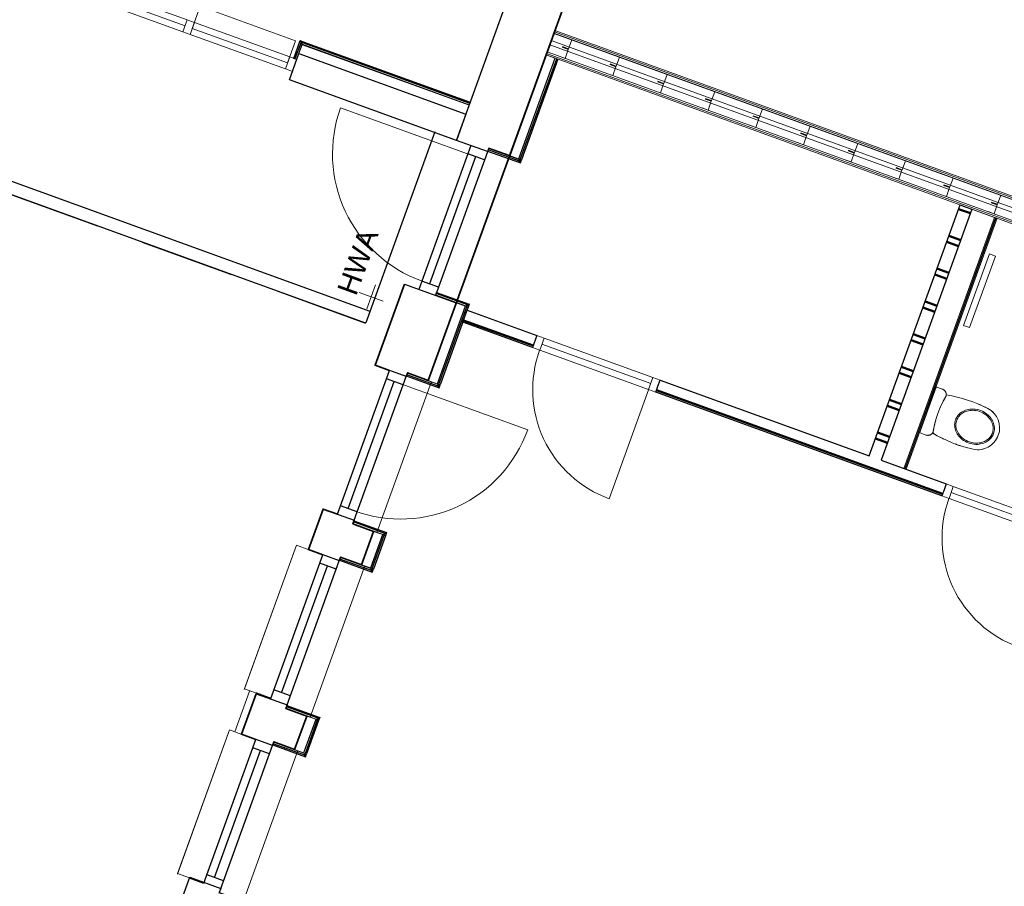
# Model space of a CAD drawing. Header units: metres. Extents: x 136314.7 to 136393.7, y 453293.7 to 453383.2.
# Tile 87 of 95: x 136366.3 to 136374, y 453335.4 to 453342.2. Entities that reach past the tile are written whole.
import ezdxf

# ---------------------------------------------------------------- set-up
doc = ezdxf.new("R2010")
doc.units = ezdxf.units.M
doc.set_wipeout_variables(frame=1)
doc.linetypes.add('DASHED', pattern=[200, 100, -100])
doc.linetypes.add('HIDDEN__G5', pattern=[1.125, 0.75, -0.375])
for name, color, linetype in [('-DR-nw-vh-band 10x20', 2, 'HIDDEN__G5'), ('-DR-nw-vh-kantverharding', 4, 'Continuous'), ('-DR-nw-vh-scheiding verhardingen', 1, 'Continuous'), ('kavelgrens', 211, 'Continuous'), ('LAYER01', 7, 'Continuous'), ('LAYER107', 7, 'Continuous'), ('LAYER110', 1, 'Continuous'), ('LAYER111', 7, 'Continuous'), ('LAYER20', 252, 'Continuous'), ('LAYER22', 92, 'Continuous'), ('LAYER30', 7, 'Continuous'), ('LAYER31', 7, 'Continuous'), ('LAYER49', 7, 'Continuous'), ('LAYER74', 213, 'Continuous')]:
    doc.layers.add(name, color=color, linetype=linetype)
doc.styles.get("Standard").update_dxf_attribs({"font": 'arial.ttf'})

# ---------------------------------------------------------------- blocks, each defined once
blk = doc.blocks.new('Woonblock 2 Jutfasehof')
at = {"layer": 'kavelgrens', "flags": 128}
blk.add_lwpolyline([(10212.4, 10214.4), (7389, 11237.8), (2146.7, -3225.3), (15675.7, -8068.3), (16347.3, -6213.1)], dxfattribs=at)
blk = doc.blocks.new('Jutfasehof monument')
at = {"layer": 'LAYER01', "color": 252, "linetype": 'Continuous', "lineweight": 18}
for points in [[(15265.4, 2261.2), (15079, 2261.2), (15265.4, 2261.2)], [(15257, 0), (15257, 1401.2), (15269, 1401.2), (15269, 0)], [(16014.9, -8985.5), (16014.9, -435), (16026.9, -435), (16026.9, -8985.5)], [(16026.9, -8985.5), (16026.9, -435), (16038.9, -435), (16038.9, -8985.5)], [(10008, -513), (10288, -513), (10288, -525), (10008, -525)], [(11557, -513), (11837, -513), (11837, -525), (11557, -525)], [(13103, -513), (13753, -513), (13753, -525), (13103, -525)], [(14989, -513), (15833.9, -513), (15833.9, -525), (14989, -525)], [(14949.5, -4309.8), (15549.5, -4309.8), (15549.5, -4259.8), (14949.5, -4259.8)]]:
    blk.add_lwpolyline(points, close=True, dxfattribs=at)
for points in [[(15079.1, 2261.2), (15265.4, 2261.2), (15265.4, 1461.2), (15079.1, 1461.2)], [(13570.2, 112.5), (13570.2, 312.5)], [(13670.2, 212.5), (13470.2, 212.5)]]:
    blk.add_lwpolyline(points, dxfattribs=at)
at = {"layer": 'LAYER01', "color": 252, "linetype": 'Continuous', "lineweight": 13}
for points in [[(8769, 100), (9978, 100)], [(8774, 0), (8774, 100), (9978, 100), (9978, -2.6)], [(10318, 100), (11527, 100)], [(10323, 0), (10323, 100), (11527, 100), (11527, -2.6)], [(9978, 55), (10318, 55)]]:
    blk.add_lwpolyline(points, dxfattribs=at)
at = {"layer": 'LAYER01', "color": 252, "linetype": 'Continuous', "lineweight": 25}
blk.add_lwpolyline([(5816, 0), (8779, 0), (8779, -154.8), (8779, -260), (8744, -260), (8744, -435), (5816, -435)], close=True, dxfattribs=at)
at = {"layer": 'LAYER01', "color": 252, "linetype": 'Continuous', "lineweight": 35}
for points in [[(8774, 0), (8774, -121)], [(9978, 0), (9978, -121)], [(9978, 0), (10318, 0)], [(10323, 0), (10323, -121)], [(11527, 0), (11527, -121)], [(11527, 0), (11867, 0)], [(11867, 0), (11867, -121)], [(13073, 0), (13073, -121)], [(13073, 0), (13753, 0)]]:
    blk.add_lwpolyline(points, dxfattribs=at)
at = {"layer": 'LAYER01', "color": 252, "linetype": 'Continuous', "lineweight": 25}
for points in [[(8774, -121), (9978, -121)], [(8844, -260), (8844, -121)], [(9908, -260), (9908, -121)], [(10323, -121), (11527, -121)], [(10393, -260), (10393, -121)], [(11457, -260), (11457, -121)], [(11867, -121), (13073, -121)], [(11937, -260), (11937, -121)], [(13003, -260), (13003, -121)], [(14959, -121), (13753, -121)], [(13823, -260), (13823, -121)], [(14889, -260), (14889, -121)], [(8844, -185), (9908, -185)], [(10393, -185), (11457, -185)], [(11937, -185), (13003, -185)], [(14889, -185), (13823, -185)], [(8739, -260), (10008, -260)], [(10288, -260), (11557, -260)], [(11837, -260), (13103, -260)], [(14989, -260), (13753, -260)]]:
    blk.add_lwpolyline(points, dxfattribs=at)
at = {"layer": 'LAYER01', "color": 252, "linetype": 'Continuous', "lineweight": 0}
for p in [(8774, 0), (8774, 0), (9978, 0), (9978, 0), (10323, 0), (10323, 0), (11527, 0), (11527, 0), (11867, 0), (11867, 0), (13073, 0), (13073, 0)]:
    blk.add_point(p, dxfattribs=at)
at = {"layer": 'LAYER22', "color": 252, "linetype": 'Continuous', "lineweight": 25}
for points in [[(15269, 0), (15269, 1401.2), (15279, 1401.2), (15279, 0)], [(10008, -525), (10288, -525), (10288, -535), (10008, -535)], [(11557, -525), (11837, -525), (11837, -535), (11557, -535)], [(13103, -525), (13753, -525), (13753, -535), (13103, -535)], [(14989, -525), (15833.9, -525), (15833.9, -535), (14989, -535)]]:
    blk.add_lwpolyline(points, close=True, dxfattribs=at)
at = {"layer": 'LAYER30', "color": 252, "linetype": 'Continuous', "lineweight": 18}
for points in [[(15029, 3321.2), (15029, 2321.2)], [(15079, 3321.2), (15079, 2321.2)], [(15129, 3321.2), (15129, 2321.2)], [(15029.1, 2261.2), (15029.1, 1461.2)], [(15079.1, 2261.2), (15079.1, 1461.2)], [(15129.1, 2261.2), (15129.1, 1461.2)], [(13628, -1180.8), (13628, -2094.8)], [(13678, -1180.8), (13678, -2094.8)], [(13728, -1180.8), (13728, -2094.8)], [(13628, -4615.8), (13628, -5529.8)], [(13678, -4615.8), (13678, -5529.8)], [(13728, -4615.8), (13728, -5529.8)]]:
    blk.add_lwpolyline(points, dxfattribs=at)
for points in [[(15129, 2321.2), (15129, 2261.2), (15029, 2261.2), (15029, 2321.2)], [(15129.1, 2321.2), (15129.1, 2261.2), (15029.1, 2261.2), (15029.1, 2321.2)], [(15129.1, 1461.2), (15129.1, 1401.2), (15029.1, 1401.2), (15029.1, 1461.2)], [(13628, -1120.8), (13628, -1180.8), (13728, -1180.8), (13728, -1120.8)], [(13628, -2094.8), (13628, -2154.8), (13728, -2154.8), (13728, -2094.8)], [(13628, -4555.8), (13628, -4615.8), (13728, -4615.8), (13728, -4555.8)]]:
    blk.add_lwpolyline(points, close=True, dxfattribs=at)
at = {"layer": 'LAYER31', "color": 252, "linetype": 'Continuous', "lineweight": 18}
for points in [[(14889, -118.7), (14889, 947.3, 0.414214), (13823, -118.7)], [(13003, -240.3), (13003, -1306.3, -0.414214), (11937, -240.3)], [(13625.9, -2094.8), (12711.9, -2094.8, -0.414214), (13625.9, -1180.8)], [(13625.9, -5529.8), (12711.9, -5529.8, -0.414214), (13625.9, -4615.8)]]:
    blk.add_lwpolyline(points, format="xyb", dxfattribs=at)
at = {"layer": 'LAYER107', "color": 252, "linetype": 'Continuous', "lineweight": 0, "insert": (13529.2, 325.2), "char_height": 162, "attachment_point": 7, "line_spacing_factor": 1.333333}
blk.add_mtext('{\\fArial|b0|i0|c12|p0;HWA}', dxfattribs=at)
at = {"color": 252, "linetype": 'Continuous', "lineweight": 0}
blk.add_wipeout([(13728, -4009.8), (13728.1, -4213.8), (15834, -4213.8), (15833.9, -4009.8)], dxfattribs=at).dxf.layer = 'LAYER110'
for points in [[(15179, 0), (15179, 1401.2), (15254, 1401.2), (15254, 0)], [(10008, -435), (10288, -435), (10288, -510), (10008, -510)], [(11557, -435), (11837, -435), (11837, -510), (11557, -510)], [(13103, -435), (13753, -435), (13753, -510), (13103, -510)], [(14989, -435), (15833.9, -435), (15833.9, -510), (14989, -510)], [(14419.8, -4219.8), (14035.8, -4219.8), (14035.8, -4274.8), (14037.3, -4286.4), (14041.8, -4297.2), (14049, -4306.6), (14058.3, -4313.7), (14069.1, -4318.2), (14080.8, -4319.8), (14081.8, -4319.4), (14130.1, -4311.3), (14178.8, -4306.4), (14227.8, -4304.8), (14276.8, -4306.4), (14325.6, -4311.3), (14373.9, -4319.4), (14374.8, -4319.8), (14386.4, -4318.2), (14397.3, -4313.7), (14406.6, -4306.6), (14413.8, -4297.2), (14418.2, -4286.4), (14419.8, -4274.8)]]:
    blk.add_wipeout(points, dxfattribs=at).dxf.layer = 'LAYER111'
at = {"layer": 'LAYER01', "color": 252, "linetype": 'Continuous', "lineweight": 25}
for points in [[(14959, 0), (14958.9, 1401.2), (15179, 1401.2), (15179, 0)], [(9978, 0), (10318, 0), (10318, -260), (10288, -260), (10288, -435), (10008, -435), (10008, -260), (9978, -260)], [(11527, 0), (11867, 0), (11867, -260), (11837, -260), (11837, -435), (11557, -435), (11557, -260), (11527, -260)], [(13073, 0), (13753, 0), (13753, -435), (13103, -435), (13103, -260), (13073, -260)]]:
    blk.add_lwpolyline(points, close=True, dxfattribs=at)
at = {"layer": 'LAYER01', "color": 252, "linetype": 'Continuous', "lineweight": 18}
for points in [[(15257, 1404.6), (15129.1, 1404.6), (15129.1, 1416.6), (15269, 1416.6)], [(15179, 0), (15179, 1401.2), (15254, 1401.2), (15254, 0)], [(15257, 1401.2), (15257, 1404.6), (15269, 1416.6), (15269, 1401.2)], [(10004.6, -513), (10004.6, -260), (9992.6, -260), (9992.6, -525)], [(10291, -513), (10291, -260), (10303, -260), (10303, -525)], [(11553.6, -513), (11553.6, -260), (11541.6, -260), (11541.6, -525)], [(11840.4, -513), (11840.4, -260), (11852.4, -260), (11852.4, -525)], [(13099.6, -513), (13099.6, -260), (13087.6, -260), (13087.6, -525)], [(14985.6, -513), (14985.6, -260), (14973.6, -260), (14973.6, -525)], [(10008, -435), (10288, -435), (10288, -510), (10008, -510)], [(11557, -435), (11837, -435), (11837, -510), (11557, -510)], [(13103, -435), (13753, -435), (13753, -510), (13103, -510)], [(14989, -435), (15833.9, -435), (15833.9, -510), (14989, -510)], [(15833.9, -8985.5), (15833.9, -435), (15845.9, -435), (15845.9, -8985.5)], [(15845.9, -8985.5), (15845.9, -435), (15857.9, -435), (15857.9, -8985.5)], [(10008, -513), (10004.6, -513), (9992.6, -525), (10008, -525)], [(10287.6, -513), (10291, -513), (10303, -525), (10287.6, -525)], [(11557, -513), (11553.6, -513), (11541.6, -525), (11557, -525)], [(11837, -513), (11840.4, -513), (11852.4, -525), (11837, -525)], [(13103, -513), (13099.6, -513), (13087.6, -525), (13103, -525)], [(14989, -513), (14985.6, -513), (14973.6, -525), (14989, -525)]]:
    blk.add_lwpolyline(points, close=True, dxfattribs=at)
at = {"layer": 'LAYER01', "color": 252, "linetype": 'Continuous', "lineweight": 35}
for points in [[(10008, -260), (10008, -435)], [(10288, -260), (10288, -435)], [(11557, -260), (11557, -435)], [(11837, -260), (11837, -435)], [(13103, -260), (13103, -435)], [(10008, -435), (10288, -435)], [(11557, -435), (11837, -435)]]:
    blk.add_lwpolyline(points, dxfattribs=at)
at = {"layer": 'LAYER01', "color": 252, "linetype": 'Continuous', "lineweight": 13}
for points in [[(8739, -462.9), (10008, -462.9)], [(10288, -462.9), (11557, -462.9)], [(11837, -462.9), (13103, -462.9)]]:
    blk.add_lwpolyline(points, dxfattribs=at)
at = {"layer": 'LAYER01', "color": 252, "linetype": 'Continuous', "lineweight": 0}
for p in [(10008, -435), (10008, -435), (10148, -435), (10288, -435), (10288, -435), (10288, -435), (11557, -435), (11557, -435), (11697, -435), (11837, -435), (11837, -435), (13103, -435)]:
    blk.add_point(p, dxfattribs=at)
at = {"layer": 'LAYER22', "color": 252, "linetype": 'Continuous', "lineweight": 25}
for points in [[(15269, 1416.6), (15129.1, 1416.6), (15129.1, 1426.6), (15279, 1426.6)], [(15269, 1401.2), (15269, 1416.6), (15279, 1426.6), (15279, 1401.2)], [(9992.6, -525), (9992.6, -260), (9982.6, -260), (9982.6, -535)], [(10303, -525), (10303, -260), (10313, -260), (10313, -535)], [(11541.6, -525), (11541.6, -260), (11531.6, -260), (11531.6, -535)], [(11852.4, -525), (11852.4, -260), (11862.4, -260), (11862.4, -535)], [(13087.6, -525), (13087.6, -260), (13077.6, -260), (13077.6, -535)], [(13768.4, -525), (13768.4, -260), (13778.4, -260), (13778.4, -535)], [(14973.6, -525), (14973.6, -260), (14963.6, -260), (14963.6, -535)], [(10008, -525), (9992.6, -525), (9982.6, -535), (10008, -535)], [(10287.6, -525), (10303, -525), (10313, -535), (10287.6, -535)], [(11557, -525), (11541.6, -525), (11531.6, -535), (11557, -535)], [(11837, -525), (11852.4, -525), (11862.4, -535), (11837, -535)], [(13103, -525), (13087.6, -525), (13077.6, -535), (13103, -535)], [(14989, -525), (14973.6, -525), (14963.6, -535), (14989, -535)]]:
    blk.add_lwpolyline(points, close=True, dxfattribs=at)
at = {"layer": 'LAYER74', "color": 252, "linetype": 'Continuous', "lineweight": 13}
blk.add_lwpolyline([(14419.8, -4219.8), (14035.8, -4219.8), (14035.8, -4274.8, 0.414214), (14080.8, -4319.8), (14081.8, -4319.4, -0.100192), (14373.9, -4319.4), (14374.8, -4319.8, 0.414214), (14419.8, -4274.8)], format="xyb", close=True, dxfattribs=at)
at = {"color": 252, "linetype": 'Continuous', "lineweight": 0}
for points in [[(15858.9, -8985.5), (15858.9, -435), (15918.9, -435), (15918.9, -8985.5)], [(13628, -535), (13728, -535), (13728, -1120.8), (13628, -1120.8)], [(14367.9, -4318.2), (14321.6, -4310.8), (14274.8, -4306.3), (14227.8, -4304.8), (14180.8, -4306.3), (14134.1, -4310.8), (14087.7, -4318.2), (14080.8, -4319.8), (14068.3, -4318), (14058.7, -4374.8), (14052.1, -4432.1), (14048.7, -4489.7), (14048.4, -4547.4), (14051.1, -4604.9), (14057, -4662.3), (14061.6, -4685.5), (14069.4, -4707.8), (14080.1, -4728.9), (14093.6, -4748.3), (14109.7, -4765.6), (14128, -4780.6), (14148.1, -4793), (14169.8, -4802.4), (14192.6, -4808.8), (14216, -4812.1), (14239.6, -4812.1), (14263.1, -4808.8), (14285.8, -4802.4), (14307.4, -4793), (14327.6, -4780.6), (14345.9, -4765.6), (14361.9, -4748.3), (14375.5, -4728.9), (14386.2, -4707.8), (14394, -4685.5), (14398.6, -4662.3), (14404.5, -4604.9), (14407.2, -4547.4), (14406.9, -4489.7), (14403.4, -4432.1), (14396.9, -4374.9), (14387.2, -4318), (14374.8, -4319.8)]]:
    blk.add_wipeout(points, dxfattribs=at).dxf.layer = 'LAYER111'
at = {"layer": 'LAYER20', "linetype": 'Continuous', "lineweight": 50}
h = blk.add_hatch(dxfattribs=at)
h.set_pattern_fill('~A--G(&~', color=252, style=0, pattern_type=0)
h.set_pattern_definition([(90, (13628, -535), (-275, -1e-05), []), (90, (13678, -535), (-275, -1e-05), [])])
h.paths.add_polyline_path([(13628, -535), (13728, -535), (13728, -1120.8), (13628, -1120.8)], flags=0)
at = {"layer": 'LAYER01', "color": 252, "linetype": 'Continuous', "lineweight": 18}
for points in [[(13756.4, -513), (13756.4, -260), (13768.4, -260), (13768.4, -525)], [(15858.9, -8985.5), (15858.9, -435), (15918.9, -435), (15918.9, -8985.5)], [(13753, -513), (13756.4, -513), (13768.4, -525), (13753, -525)]]:
    blk.add_lwpolyline(points, close=True, dxfattribs=at)
at = {"layer": 'LAYER20', "color": 252, "linetype": 'Continuous', "lineweight": 25}
blk.add_lwpolyline([(13628, -535), (13728, -535), (13728, -1120.8), (13628, -1120.8)], close=True, dxfattribs=at)
at = {"layer": 'LAYER22', "color": 252, "linetype": 'Continuous', "lineweight": 25}
blk.add_lwpolyline([(13753, -525), (13768.4, -525), (13778.4, -535), (13753, -535)], close=True, dxfattribs=at)
at = {"layer": 'LAYER74', "color": 252, "linetype": 'DASHED', "lineweight": 13}
for points in [[(14419.8, -4219.8), (14035.8, -4219.8), (14035.8, -4274.8, 0.414214), (14080.8, -4319.8), (14081.8, -4319.4, -0.100192), (14373.9, -4319.4), (14374.8, -4319.8, 0.414214), (14419.8, -4274.8)], [(14367.9, -4318.2, 0.09602), (14087.7, -4318.2), (14080.8, -4319.8, -0.070454), (14068.3, -4318, 0.080986), (14057, -4662.3, 0.879145), (14398.6, -4662.3, 0.081066), (14387.3, -4318, -0.070378), (14374.8, -4319.8)]]:
    blk.add_lwpolyline(points, format="xyb", close=True, dxfattribs=at)
at = {"layer": 'LAYER74', "color": 252, "linetype": 'Continuous', "lineweight": 13}
blk.add_lwpolyline([(14367.9, -4318.2, 0.09602), (14087.7, -4318.2), (14080.8, -4319.8, -0.070454), (14068.3, -4318, 0.080986), (14057, -4662.3, 0.879145), (14398.6, -4662.3, 0.081066), (14387.3, -4318, -0.070378), (14374.8, -4319.8)], format="xyb", close=True, dxfattribs=at)
for points in [[(14227.8, -4453.2), (14217.7, -4453.7), (14207.6, -4455), (14197.6, -4457.2), (14187.9, -4460.2), (14178.5, -4464), (14169.4, -4468.6), (14160.7, -4473.9), (14152.4, -4479.8), (14144.2, -4486.7), (14136.4, -4494.2), (14129.3, -4502.4), (14122.8, -4510.9), (14116.1, -4521.2), (14110.2, -4532), (14105.1, -4543.2), (14100.8, -4554.7), (14096.9, -4568.1), (14094, -4581.9), (14092.2, -4595.8), (14091.4, -4609.8), (14091.8, -4625.2), (14093.5, -4640.6), (14096.4, -4655.8), (14100.7, -4670.7), (14105, -4682.3), (14110.2, -4693.6), (14116.2, -4704.6), (14123, -4715), (14130.6, -4724.8), (14138.4, -4733.4), (14146.9, -4741.3), (14156.1, -4748.5), (14165.7, -4754.9), (14175.9, -4760.4), (14186.8, -4764.9), (14197.9, -4768.5), (14209.3, -4770.9), (14218.6, -4772), (14227.8, -4772.4), (14237.9, -4771.9), (14248.1, -4770.6), (14258.1, -4768.4), (14267.8, -4765.4), (14277.1, -4761.6), (14286.2, -4757.1), (14294.9, -4751.8), (14303.2, -4745.9), (14311.4, -4738.9), (14319.2, -4731.4), (14326.3, -4723.2), (14332.8, -4714.7), (14339.6, -4704.4), (14345.4, -4693.6), (14350.6, -4682.4), (14354.8, -4670.9), (14358.8, -4657.5), (14361.6, -4643.8), (14363.4, -4629.8), (14364.2, -4615.8), (14363.8, -4600.4), (14362.1, -4585), (14359.2, -4569.8), (14354.9, -4555), (14350.6, -4543.3), (14345.4, -4532), (14339.4, -4521.1), (14332.6, -4510.6), (14325.1, -4500.8), (14317.2, -4492.2), (14308.7, -4484.3), (14299.6, -4477.1), (14289.9, -4470.8), (14279.7, -4465.2), (14268.9, -4460.7), (14257.7, -4457.1), (14246.3, -4454.7), (14237.1, -4453.6)], [(14227.8, -4762.4), (14218.7, -4762), (14209.4, -4760.8), (14200.6, -4758.9), (14191.8, -4756.2), (14183.1, -4752.8), (14174.7, -4748.6), (14166.7, -4743.8), (14159.1, -4738.4), (14151.7, -4732.2), (14144.8, -4725.7), (14137.8, -4717.9), (14131.4, -4709.6), (14125.4, -4700.6), (14120.2, -4691.2), (14115, -4680.3), (14110.6, -4669), (14107.1, -4657.1), (14104.3, -4645.1), (14102.4, -4631.4), (14101.4, -4617.7), (14101.6, -4603.6), (14102.9, -4589.4), (14105.4, -4575.1), (14109.2, -4560.9), (14112.6, -4551.4), (14116.4, -4542.1), (14120.8, -4533.1), (14126.8, -4522.9), (14133.4, -4513.2), (14141.2, -4503.9), (14149.6, -4495.2), (14158.6, -4487.6), (14168.3, -4480.8), (14178.9, -4474.8), (14190.2, -4470), (14199.2, -4467.1), (14208.4, -4465), (14218.1, -4463.6), (14227.8, -4463.2), (14236.9, -4463.6), (14246.2, -4464.8), (14255.1, -4466.8), (14263.8, -4469.4), (14272.6, -4472.9), (14280.9, -4477.1), (14288.9, -4481.9), (14296.6, -4487.2), (14303.9, -4493.4), (14310.8, -4499.9), (14317.8, -4507.8), (14324.2, -4516.1), (14330.2, -4525), (14335.4, -4534.4), (14340.6, -4545.3), (14345, -4556.6), (14348.6, -4568.5), (14351.3, -4580.6), (14353.2, -4594.2), (14354.2, -4607.9), (14354, -4622.1), (14352.7, -4636.2), (14350.2, -4650.6), (14346.4, -4664.7), (14343.1, -4674.2), (14339.2, -4683.6), (14334.8, -4692.6), (14328.8, -4702.8), (14322.2, -4712.4), (14314.4, -4721.8), (14306, -4730.4), (14297, -4738), (14287.3, -4744.8), (14276.7, -4750.8), (14265.4, -4755.6), (14256.4, -4758.6), (14247.2, -4760.6), (14237.6, -4762)]]:
    blk.add_lwpolyline(points, close=True, dxfattribs=at)
at = {"layer": 'LAYER74', "color": 252, "linetype": 'DASHED', "lineweight": 13}
for points in [[(14227.8, -4453.2), (14217.7, -4453.7), (14207.6, -4455), (14197.6, -4457.2), (14187.9, -4460.2), (14178.5, -4464), (14169.4, -4468.6), (14160.7, -4473.9), (14152.4, -4479.8), (14144.2, -4486.7), (14136.4, -4494.2), (14129.3, -4502.4), (14122.8, -4510.9), (14116.1, -4521.2), (14110.2, -4532), (14105.1, -4543.2), (14100.8, -4554.7), (14096.9, -4568.1), (14094, -4581.9), (14092.2, -4595.8), (14091.4, -4609.8), (14091.8, -4625.2), (14093.5, -4640.6), (14096.4, -4655.8), (14100.7, -4670.7), (14105, -4682.3), (14110.2, -4693.6), (14116.2, -4704.6), (14123, -4715), (14130.6, -4724.8), (14138.4, -4733.4), (14146.9, -4741.3), (14156.1, -4748.5), (14165.7, -4754.9), (14175.9, -4760.4), (14186.8, -4764.9), (14197.9, -4768.5), (14209.3, -4770.9), (14218.6, -4772), (14227.8, -4772.4), (14237.9, -4771.9), (14248.1, -4770.6), (14258.1, -4768.4), (14267.8, -4765.4), (14277.1, -4761.6), (14286.2, -4757.1), (14294.9, -4751.8), (14303.2, -4745.9), (14311.4, -4738.9), (14319.2, -4731.4), (14326.3, -4723.2), (14332.8, -4714.7), (14339.6, -4704.4), (14345.4, -4693.6), (14350.6, -4682.4), (14354.8, -4670.9), (14358.8, -4657.5), (14361.6, -4643.8), (14363.4, -4629.8), (14364.2, -4615.8), (14363.8, -4600.4), (14362.1, -4585), (14359.2, -4569.8), (14354.9, -4555), (14350.6, -4543.3), (14345.4, -4532), (14339.4, -4521.1), (14332.6, -4510.6), (14325.1, -4500.8), (14317.2, -4492.2), (14308.7, -4484.3), (14299.6, -4477.1), (14289.9, -4470.8), (14279.7, -4465.2), (14268.9, -4460.7), (14257.7, -4457.1), (14246.3, -4454.7), (14237.1, -4453.6)], [(14227.8, -4762.4), (14218.7, -4762), (14209.4, -4760.8), (14200.6, -4758.9), (14191.8, -4756.2), (14183.1, -4752.8), (14174.7, -4748.6), (14166.7, -4743.8), (14159.1, -4738.4), (14151.7, -4732.2), (14144.8, -4725.7), (14137.8, -4717.9), (14131.4, -4709.6), (14125.4, -4700.6), (14120.2, -4691.2), (14115, -4680.3), (14110.6, -4669), (14107.1, -4657.1), (14104.3, -4645.1), (14102.4, -4631.4), (14101.4, -4617.7), (14101.6, -4603.6), (14102.9, -4589.4), (14105.4, -4575.1), (14109.2, -4560.9), (14112.6, -4551.4), (14116.4, -4542.1), (14120.8, -4533.1), (14126.8, -4522.9), (14133.4, -4513.2), (14141.2, -4503.9), (14149.6, -4495.2), (14158.6, -4487.6), (14168.3, -4480.8), (14178.9, -4474.8), (14190.2, -4470), (14199.2, -4467.1), (14208.4, -4465), (14218.1, -4463.6), (14227.8, -4463.2), (14236.9, -4463.6), (14246.2, -4464.8), (14255.1, -4466.8), (14263.8, -4469.4), (14272.6, -4472.9), (14280.9, -4477.1), (14288.9, -4481.9), (14296.6, -4487.2), (14303.9, -4493.4), (14310.8, -4499.9), (14317.8, -4507.8), (14324.2, -4516.1), (14330.2, -4525), (14335.4, -4534.4), (14340.6, -4545.3), (14345, -4556.6), (14348.6, -4568.5), (14351.3, -4580.6), (14353.2, -4594.2), (14354.2, -4607.9), (14354, -4622.1), (14352.7, -4636.2), (14350.2, -4650.6), (14346.4, -4664.7), (14343.1, -4674.2), (14339.2, -4683.6), (14334.8, -4692.6), (14328.8, -4702.8), (14322.2, -4712.4), (14314.4, -4721.8), (14306, -4730.4), (14297, -4738), (14287.3, -4744.8), (14276.7, -4750.8), (14265.4, -4755.6), (14256.4, -4758.6), (14247.2, -4760.6), (14237.6, -4762)]]:
    blk.add_lwpolyline(points, close=True, dxfattribs=at)
at = {"color": 252, "linetype": 'Continuous', "lineweight": 0}
for points in [[(15953.9, -8985.5), (15953.9, -435), (16013.9, -435), (16013.9, -8985.5)], [(15833.9, -3909.8), (15833.9, -3959.8), (15833.9, -4009.8), (13728, -4009.8), (13678, -3959.8), (13728, -3909.8)]]:
    blk.add_wipeout(points, dxfattribs=at).dxf.layer = 'LAYER111'
at = {"layer": 'LAYER20', "linetype": 'Continuous', "lineweight": 50}
h = blk.add_hatch(dxfattribs=at)
h.set_pattern_fill('~A--G(&~', color=252, style=0, pattern_type=0)
h.set_pattern_definition([(90, (15833.94, -3909.8), (-275, -1e-05), []), (90, (15883.94, -3909.8), (-275, -1e-05), [])])
h.paths.add_polyline_path([(15833.9, -3909.8), (15833.9, -3959.8), (15833.9, -4009.8), (13728, -4009.8), (13678, -3959.8), (13728, -3909.8)], flags=0)
at = {"layer": 'LAYER01', "color": 252, "linetype": 'Continuous', "lineweight": 25}
blk.add_lwpolyline([(14959, 0), (16477.1, 0), (16477.1, -435), (14989, -435), (14989, -260), (14959, -260)], close=True, dxfattribs=at)
at = {"layer": 'LAYER01', "color": 252, "linetype": 'Continuous', "lineweight": 35}
blk.add_lwpolyline([(13103, -435), (16477.1, -435)], dxfattribs=at)
at = {"layer": 'LAYER01', "color": 252, "linetype": 'Continuous', "lineweight": 18}
blk.add_lwpolyline([(15953.9, -8985.5), (15953.9, -435), (16013.9, -435), (16013.9, -8985.5)], close=True, dxfattribs=at)
at = {"layer": 'LAYER20', "color": 252, "linetype": 'Continuous', "lineweight": 25}
for points in [[(13728, -3909.8), (15833.9, -3909.8)], [(15833.9, -3909.8), (15833.9, -3959.8), (15833.9, -4009.8)], [(15833.9, -4009.8), (13728, -4009.8)]]:
    blk.add_lwpolyline(points, dxfattribs=at)
at = {"layer": 'LAYER22', "color": 252, "linetype": 'Continuous', "lineweight": 13}
for points in [[(15858.9, -535.5), (15858.9, -585.5), (15933.9, -585.5), (15933.9, -535.5)], [(16013.9, -535.5), (16013.9, -585.5), (15938.9, -585.5), (15938.9, -535.5)], [(15858.9, -935.5), (15858.9, -985.5), (15933.9, -985.5), (15933.9, -935.5)], [(16013.9, -935.5), (16013.9, -985.5), (15938.9, -985.5), (15938.9, -935.5)], [(15858.9, -1335.5), (15858.9, -1385.5), (15933.9, -1385.5), (15933.9, -1335.5)], [(16013.9, -1335.5), (16013.9, -1385.5), (15938.9, -1385.5), (15938.9, -1335.5)], [(15858.9, -1735.5), (15858.9, -1785.5), (15933.9, -1785.5), (15933.9, -1735.5)], [(16013.9, -1735.5), (16013.9, -1785.5), (15938.9, -1785.5), (15938.9, -1735.5)], [(15858.9, -2135.5), (15858.9, -2185.5), (15933.9, -2185.5), (15933.9, -2135.5)], [(16013.9, -2135.5), (16013.9, -2185.5), (15938.9, -2185.5), (15938.9, -2135.5)], [(15858.9, -2535.5), (15858.9, -2585.5), (15933.9, -2585.5), (15933.9, -2535.5)], [(16013.9, -2535.5), (16013.9, -2585.5), (15938.9, -2585.5), (15938.9, -2535.5)], [(15858.9, -2935.5), (15858.9, -2985.5), (15933.9, -2985.5), (15933.9, -2935.5)], [(16013.9, -2935.5), (16013.9, -2985.5), (15938.9, -2985.5), (15938.9, -2935.5)], [(15858.9, -3335.5), (15858.9, -3385.5), (15933.9, -3385.5), (15933.9, -3335.5)], [(16013.9, -3335.5), (16013.9, -3385.5), (15938.9, -3385.5), (15938.9, -3335.5)], [(15858.9, -3735.5), (15858.9, -3785.5), (15933.9, -3785.5), (15933.9, -3735.5)], [(16013.9, -3735.5), (16013.9, -3785.5), (15938.9, -3785.5), (15938.9, -3735.5)], [(15858.9, -4135.5), (15858.9, -4185.5), (15933.9, -4185.5), (15933.9, -4135.5)], [(16013.9, -4135.5), (16013.9, -4185.5), (15938.9, -4185.5), (15938.9, -4135.5)]]:
    blk.add_lwpolyline(points, dxfattribs=at)
at = {"layer": 'LAYER22', "color": 252, "linetype": 'DASHED', "lineweight": 13}
for points in [[(15858.9, -535.5), (15858.9, -585.5), (15933.9, -585.5), (15933.9, -535.5)], [(16013.9, -535.5), (16013.9, -585.5), (15938.9, -585.5), (15938.9, -535.5)], [(15858.9, -935.5), (15858.9, -985.5), (15933.9, -985.5), (15933.9, -935.5)], [(16013.9, -935.5), (16013.9, -985.5), (15938.9, -985.5), (15938.9, -935.5)], [(15858.9, -1335.5), (15858.9, -1385.5), (15933.9, -1385.5), (15933.9, -1335.5)], [(16013.9, -1335.5), (16013.9, -1385.5), (15938.9, -1385.5), (15938.9, -1335.5)], [(15858.9, -1735.5), (15858.9, -1785.5), (15933.9, -1785.5), (15933.9, -1735.5)], [(16013.9, -1735.5), (16013.9, -1785.5), (15938.9, -1785.5), (15938.9, -1735.5)], [(15858.9, -2135.5), (15858.9, -2185.5), (15933.9, -2185.5), (15933.9, -2135.5)], [(16013.9, -2135.5), (16013.9, -2185.5), (15938.9, -2185.5), (15938.9, -2135.5)], [(15858.9, -2535.5), (15858.9, -2585.5), (15933.9, -2585.5), (15933.9, -2535.5)], [(16013.9, -2535.5), (16013.9, -2585.5), (15938.9, -2585.5), (15938.9, -2535.5)], [(15858.9, -2935.5), (15858.9, -2985.5), (15933.9, -2985.5), (15933.9, -2935.5)], [(16013.9, -2935.5), (16013.9, -2985.5), (15938.9, -2985.5), (15938.9, -2935.5)], [(15858.9, -3335.5), (15858.9, -3385.5), (15933.9, -3385.5), (15933.9, -3335.5)], [(16013.9, -3335.5), (16013.9, -3385.5), (15938.9, -3385.5), (15938.9, -3335.5)], [(15858.9, -3735.5), (15858.9, -3785.5), (15933.9, -3785.5), (15933.9, -3735.5)], [(16013.9, -3735.5), (16013.9, -3785.5), (15938.9, -3785.5), (15938.9, -3735.5)], [(15858.9, -4135.5), (15858.9, -4185.5), (15933.9, -4185.5), (15933.9, -4135.5)], [(16013.9, -4135.5), (16013.9, -4185.5), (15938.9, -4185.5), (15938.9, -4135.5)]]:
    blk.add_lwpolyline(points, dxfattribs=at)
at = {"color": 252, "linetype": 'Continuous', "lineweight": 0}
blk.add_wipeout([(13628, -3959.8), (13678, -3959.8), (13728, -4009.8), (13728, -4555.8), (13678, -4555.8), (13628, -4555.8)], dxfattribs=at).dxf.layer = 'LAYER111'
at = {"layer": 'LAYER20', "linetype": 'Continuous', "lineweight": 50}
h = blk.add_hatch(dxfattribs=at)
h.set_pattern_fill('~A--G(&~', color=252, style=0, pattern_type=0)
h.set_pattern_definition([(90, (13628, -3959.8), (-275, -1e-05), []), (90, (13678, -3959.8), (-275, -1e-05), [])])
h.paths.add_polyline_path([(13628, -3959.8), (13678, -3959.8), (13728, -4009.8), (13728, -4555.8), (13678, -4555.8), (13628, -4555.8)], flags=0)
at = {"layer": 'LAYER20', "color": 252, "linetype": 'Continuous', "lineweight": 25}
for points in [[(13628, -4555.8), (13628, -3959.8)], [(13728, -4009.8), (13728, -4555.8)], [(13728, -4555.8), (13678, -4555.8), (13628, -4555.8)]]:
    blk.add_lwpolyline(points, dxfattribs=at)
at = {"layer": 'LAYER49', "color": 252, "linetype": 'Continuous', "lineweight": 18}
for points in [[(15834, -4199.8), (15834, -4211.8), (13728.1, -4211.8), (13728.1, -4199.8)], [(15834, -4207.8), (15834, -4219.8), (13728.1, -4219.8), (13728.1, -4207.8)]]:
    blk.add_lwpolyline(points, close=True, dxfattribs=at)
at = {"color": 252, "linetype": 'Continuous', "lineweight": 0}
blk.add_wipeout([(13628, -2154.8), (13678, -2154.8), (13728, -2154.8), (13728, -3909.8), (13678, -3959.8), (13628, -3959.8)], dxfattribs=at).dxf.layer = 'LAYER111'
at = {"layer": 'LAYER20', "linetype": 'Continuous', "lineweight": 50}
h = blk.add_hatch(dxfattribs=at)
h.set_pattern_fill('~A--G(&~', color=252, style=0, pattern_type=0)
h.set_pattern_definition([(90, (13628, -2154.75), (-275, -1e-05), []), (90, (13678, -2154.75), (-275, -1e-05), [])])
h.paths.add_polyline_path([(13628, -2154.8), (13678, -2154.8), (13728, -2154.8), (13728, -3909.8), (13678, -3959.8), (13628, -3959.8)], flags=0)
at = {"layer": 'LAYER20', "color": 252, "linetype": 'Continuous', "lineweight": 25}
for points in [[(13628, -3959.8), (13628, -2154.8)], [(13628, -2154.8), (13678, -2154.8), (13728, -2154.8)], [(13728, -2154.8), (13728, -3909.8)]]:
    blk.add_lwpolyline(points, dxfattribs=at)

msp = doc.modelspace()

# ---------------------------------------------------------------- linework, layer by layer
at = {"layer": '-DR-nw-vh-kantverharding', "flags": 128}
msp.add_lwpolyline([(136362.5494, 453336.7312), (136364.3428, 453336.0811), (136366.1148, 453340.9699), (136369.0292, 453339.9135)], dxfattribs=at)
at = {"layer": '-DR-nw-vh-scheiding verhardingen', "flags": 128}
msp.add_lwpolyline([(136369.5414, 453341.3266), (136368.9962, 453339.8224)], dxfattribs=at)

# ---------------------------------------------------------------- next in the draw order: block references
at = {"layer": 'kavelgrens', "xscale": 0.001, "yscale": 0.001}
msp.add_blockref('Woonblock 2 Jutfasehof', (136358.7859, 453329.604), dxfattribs=at)

# ---------------------------------------------------------------- next in the draw order: linework, layer by layer
at = {"layer": '-DR-nw-vh-band 10x20', "flags": 128}
msp.add_lwpolyline([(136366.1747, 453340.8418), (136368.9952, 453339.8195)], dxfattribs=at)

# ---------------------------------------------------------------- next in the draw order: block references
at = {"linetype": 'Continuous', "lineweight": 0, "xscale": 0.001, "yscale": 0.001, "rotation": 70.09331364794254}
msp.add_blockref('Jutfasehof monument', (136364.6192, 453327.195), dxfattribs=at)

doc.saveas('drawing.dxf')
